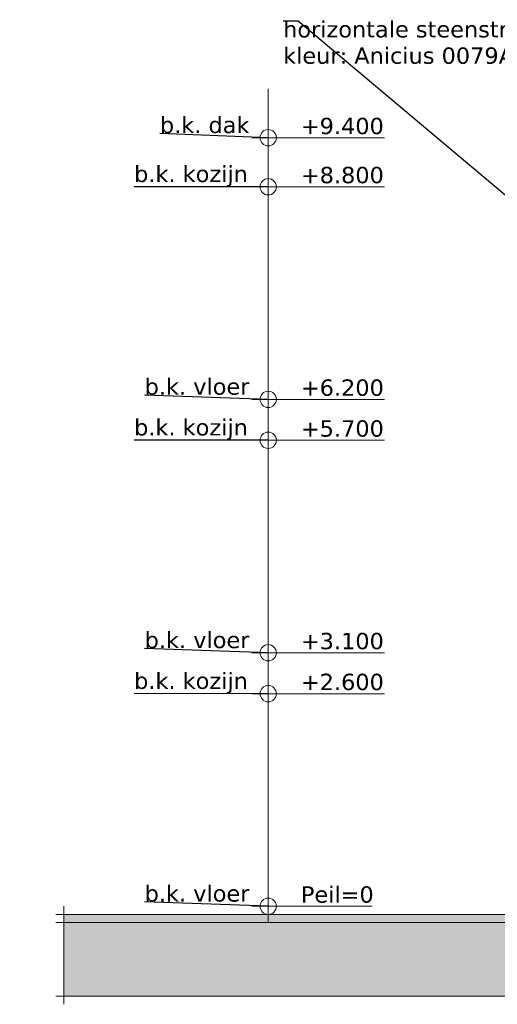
# Model space of a CAD drawing. Header units: millimetres. Extents: x -25778 to 297771, y -21930 to 17454.
# Tile 14 of 109: x 94796 to 100641, y -21030 to -8986. Entities that reach past the tile are written whole.
import ezdxf

# ---------------------------------------------------------------- set-up
doc = ezdxf.new("R2010")
doc.units = ezdxf.units.MM
doc.header["$MEASUREMENT"] = 0
for name, color, linetype in [('00 2D tek aankleding', 7, 'Continuous'), ('00 2D tek aankleding 2D arcering', 7, 'Continuous'), ('Tekst_dim 1_ 100 .DO', 7, 'Continuous'), ('Tekst_dim Algemeen', 7, 'Continuous')]:
    doc.layers.add(name, color=color, linetype=linetype)
doc.styles.add('GENERATED_STYLE_1', font='verdana.ttf')
doc.dimstyles.new('GENERATED_STYLE__1', dxfattribs={"dimtxt": 0.18, "dimasz": 76, "dimexe": 0.18, "dimexo": 0.0625, "dimgap": 0, "dimtad": 0, "dimtih": 1, "dimtoh": 1, "dimdec": 4, "dimzin": 0, "dimdsep": 46, "dimcen": 0.09, "dimadec": 0, "dimazin": 0, "dimtfac": 1, "dimtdec": 4, "dimtmove": 0, "dimatfit": 3, "dimldrblk": 'ARROWHEAD_0', "dimfxl": 1, "dimtolj": 1, "dimtzin": 0, "dimarcsym": 0})
doc.dimstyles.new('GENERATED_STYLE__2', dxfattribs={"dimtxt": 0.18, "dimasz": 182.4, "dimexe": 0.18, "dimexo": 0.0625, "dimgap": 0, "dimtad": 0, "dimtih": 1, "dimtoh": 1, "dimdec": 4, "dimzin": 0, "dimdsep": 46, "dimcen": 0.09, "dimadec": 0, "dimazin": 0, "dimtfac": 1, "dimtdec": 4, "dimtmove": 0, "dimatfit": 3, "dimldrblk": 'ARROWHEAD_11', "dimfxl": 1, "dimtolj": 1, "dimtzin": 0, "dimarcsym": 0})

# ---------------------------------------------------------------- blocks, each defined once
blk = doc.blocks.new('Strook maaiveld[4]_2', base_point=(95337, -20930))
at = {"layer": '00 2D tek aankleding 2D arcering', "linetype": 'Continuous', "lineweight": 0, "true_color": 0xffffff}
blk.add_hatch(color=7, dxfattribs=at).paths.add_polyline_path([(95337, -20030), (121433, -20030), (121433, -19930), (95337, -19930)])
at = {"layer": '00 2D tek aankleding 2D arcering', "linetype": 'Continuous', "lineweight": 0, "true_color": 0x000000}
blk.add_hatch(color=18, dxfattribs=at).paths.add_polyline_path([(95337, -20930), (121433, -20930), (121433, -20030), (95337, -20030)])
at = {"layer": '00 2D tek aankleding', "color": 7, "linetype": 'Continuous', "lineweight": 0, "flags": 128}
for points in [[(95337, -20030), (121433, -20030), (121433, -19930), (95337, -19930)], [(95337, -20930), (121433, -20930), (121433, -20030), (95337, -20030)]]:
    blk.add_lwpolyline(points, close=True, dxfattribs=at)
blk = doc.blocks.new('Eind strook maaiveld[5]_2', base_point=(95337, -20930))
at = {"layer": '00 2D tek aankleding', "color": 7, "linetype": 'Continuous', "lineweight": 0}
for p, q in [((95337, -19830), (95337, -21030)), ((95337, -19930), (95237, -19930)), ((95337, -20030), (95237, -20030)), ((95337, -20930), (95237, -20930))]:
    blk.add_line(p, q, dxfattribs=at)
blk = doc.blocks.new('Dimension_2_2', base_point=(97837, -19830))
at = {"layer": 'Tekst_dim 1_ 100 .DO', "color": 1, "linetype": 'Continuous', "lineweight": 0}
for p, q in [((97837, -10630), (97837, -10230)), ((97637, -10430), (98037, -10430)), ((98037, -10430), (99259, -10430)), ((97837, -11230), (97837, -10830)), ((97637, -11030), (98037, -11030)), ((98037, -11030), (99259, -11030)), ((97837, -13830), (97837, -13430)), ((97637, -13630), (98037, -13630)), ((98037, -13630), (99259, -13630)), ((97837, -14330), (97837, -13930)), ((97637, -14130), (98037, -14130)), ((98037, -14130), (99259, -14130)), ((97837, -16930), (97837, -16530)), ((97637, -16730), (98037, -16730)), ((98037, -16730), (99259, -16730)), ((97837, -17430), (97837, -17030)), ((97637, -17230), (98037, -17230)), ((98037, -17230), (99259, -17230)), ((97837, -20030), (97837, -19630)), ((97637, -19830), (98037, -19830)), ((98037, -19830), (99109, -19830))]:
    blk.add_line(p, q, dxfattribs=at)
for centre in [(97837, -10430), (97837, -11030), (97837, -13630), (97837, -14130), (97837, -16730), (97837, -17230), (97837, -19830)]:
    blk.add_circle(centre, 100, dxfattribs=at)
at = {"layer": 'Tekst_dim 1_ 100 .DO', "color": 2, "lineweight": 0, "char_height": 200, "attachment_point": 7, "style": 'GENERATED_STYLE_1'}
for s, insert in [('\\A1;{\\pql;\\fVerdana|b0|i0|c0|p0;\\W1.000000;+9.400}', (98237, -10390)), ('\\A1;{\\pql;\\fVerdana|b0|i0|c0|p0;\\W1.000000;+8.800}', (98237, -10990)), ('\\A1;{\\pql;\\fVerdana|b0|i0|c0|p0;\\W1.000000;+6.200}', (98237, -13590)), ('\\A1;{\\pql;\\fVerdana|b0|i0|c0|p0;\\W1.000000;+5.700}', (98237, -14090)), ('\\A1;{\\pql;\\fVerdana|b0|i0|c0|p0;\\W1.000000;+3.100}', (98237, -16690)), ('\\A1;{\\pql;\\fVerdana|b0|i0|c0|p0;\\W1.000000;+2.600}', (98237, -17190)), ('\\A1;{\\pql;\\fVerdana|b0|i0|c0|p0;\\W1.000000;Peil=0}', (98237, -19790))]:
    blk.add_mtext(s, dxfattribs=dict(at, insert=insert))
blk = doc.blocks.new('ARROWHEAD_0')
at = {"color": 0, "linetype": 'Continuous', "lineweight": 0}
for p, q in [((0, 0), (-1, 0)), ((0, -0.5), (0, 0.5))]:
    blk.add_line(p, q, dxfattribs=at)
blk = doc.blocks.new('ARROWHEAD_11')
at = {"color": 0, "linetype": 'Continuous', "lineweight": 0}
blk.add_line((0, 0), (-1, 0), dxfattribs=at)
at = {"color": 0, "linetype": 'Continuous', "lineweight": 0, "const_width": 0.25, "flags": 128}
blk.add_lwpolyline([(-0.125, 0, 1), (0.125, 0, 1)], format="xyb", close=True, dxfattribs=at)

msp = doc.modelspace()

# ---------------------------------------------------------------- linework, layer by layer
at = {"layer": 'Tekst_dim Algemeen', "color": 9, "linetype": 'Continuous', "lineweight": 0}
msp.add_lwpolyline([(97837, -19830), (97837, -9830)], dxfattribs=at)

# ---------------------------------------------------------------- block references
at = {"layer": '00 2D tek aankleding', "color": 7, "linetype": 'Continuous', "lineweight": 0}
for name in ['Eind strook maaiveld[5]_2', 'Strook maaiveld[4]_2']:
    msp.add_blockref(name, (95337, -20930), dxfattribs=at)
at = {"layer": 'Tekst_dim 1_ 100 .DO', "color": 1, "linetype": 'Continuous', "lineweight": 0}
msp.add_blockref('Dimension_2_2', (97837, -19830), dxfattribs=at)

# ---------------------------------------------------------------- texts
at = {"layer": 'Tekst_dim 1_ 100 .DO', "color": 9, "linetype": 'Continuous', "lineweight": 0, "insert": (98020, -9003), "char_height": 200, "attachment_point": 1, "line_spacing_factor": 0.966296, "style": 'GENERATED_STYLE_1'}
msp.add_mtext('\\A1;{\\pql;\\fVerdana|b0|i0|c0|p0;\\W1.000000;horizontale \\fVerdana|b0|i0|c0|p0;\\W1.000000;steenstrips\\P\\pql;\\fVerdana|b0|i0|c0|p0;\\W1.000000;kleur: Anicius 0079A0}', dxfattribs=at)
at = {"layer": 'Tekst_dim 1_ 100 .DO', "color": 9, "linetype": 'Continuous', "lineweight": 0, "char_height": 200, "attachment_point": 7, "style": 'GENERATED_STYLE_1'}
for s, insert in [('\\A1;{\\pql;\\fVerdana|b0|i0|c0|p0;\\W1.000000;b.k. \\fVerdana|b0|i0|c0|p0;\\W1.000000;dak}', (96512, -10377)), ('\\A1;{\\pql;\\fVerdana|b0|i0|c0|p0;\\W1.000000;b.k. \\fVerdana|b0|i0|c0|p0;\\W1.000000;kozijn}', (96196, -11029)), ('\\A1;{\\pql;\\fVerdana|b0|i0|c0|p0;\\W1.000000;b.k. vloer}', (96325, -13577)), ('\\A1;{\\pql;\\fVerdana|b0|i0|c0|p0;\\W1.000000;b.k. \\fVerdana|b0|i0|c0|p0;\\W1.000000;kozijn}', (96196, -14129)), ('\\A1;{\\pql;\\fVerdana|b0|i0|c0|p0;\\W1.000000;b.k. vloer}', (96325, -16677)), ('\\A1;{\\pql;\\fVerdana|b0|i0|c0|p0;\\W1.000000;b.k. \\fVerdana|b0|i0|c0|p0;\\W1.000000;kozijn}', (96196, -17229)), ('\\A1;{\\pql;\\fVerdana|b0|i0|c0|p0;\\W1.000000;b.k. vloer}', (96325, -19777))]:
    msp.add_mtext(s, dxfattribs=dict(at, insert=insert))

# ---------------------------------------------------------------- leaders
at = {"layer": 'Tekst_dim 1_ 100 .DO', "color": 1, "linetype": 'Continuous', "lineweight": 0, "annotation_type": 0, "has_hookline": 1, "hookline_direction": 1}
for points, dimstyle, text_width in [([(101252, -11568), (98203, -9003), (98020, -9003)], 'GENERATED_STYLE__2', 3105), ([(97837, -10430), (96512, -10377)], 'GENERATED_STYLE__1', 1104), ([(97837, -11030), (96196, -11029)], 'GENERATED_STYLE__1', 1401), ([(97837, -13630), (96325, -13577)], 'GENERATED_STYLE__1', 1294), ([(97837, -14130), (96196, -14129)], 'GENERATED_STYLE__1', 1401), ([(97837, -16730), (96325, -16677)], 'GENERATED_STYLE__1', 1294), ([(97837, -17230), (96196, -17229)], 'GENERATED_STYLE__1', 1401), ([(97837, -19830), (96325, -19777)], 'GENERATED_STYLE__1', 1294)]:
    msp.add_leader(points, dimstyle=dimstyle, dxfattribs=dict(at, text_width=text_width))

doc.saveas('drawing.dxf')
